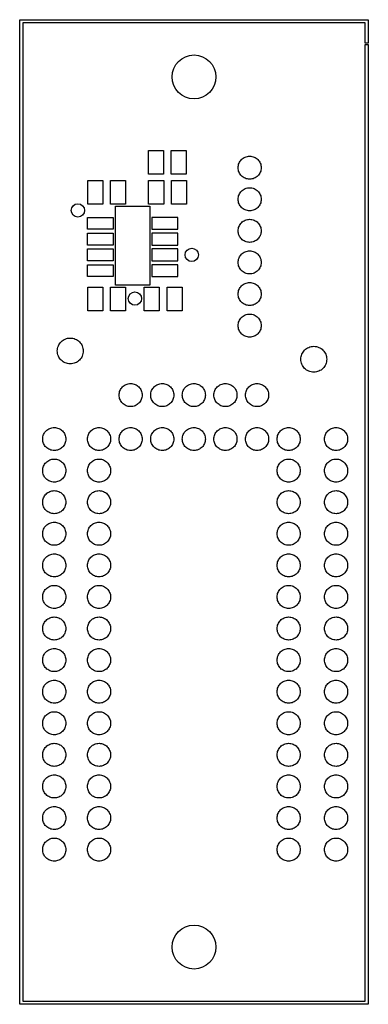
# Model space of a CAD drawing. Header units: inches. Extents: x 0.01 to 1.11, y 0.01 to 3.13.
import ezdxf

# ---------------------------------------------------------------- set-up
doc = ezdxf.new("R2010")
doc.units = ezdxf.units.IN
doc.header["$MEASUREMENT"] = 0
doc.linetypes.add('ACAD_ISO02W100', pattern=[15, 12, -3])
doc.layers.add('TOPSMK', color=41, linetype='Continuous')

msp = doc.modelspace()

# ---------------------------------------------------------------- linework, layer by layer
at = {"layer": 'TOPSMK', "linetype": 'Continuous', "lineweight": -3}
for points in [[(1.113, 0.01), (0.01, 0.01), (0.01, 3.1275), (1.113, 3.1275), (1.113, 3.0534), (1.103, 3.0534), (1.103, 3.1175), (0.02, 3.1175), (0.02, 0.02), (1.103, 0.02), (1.103, 3.0484), (1.113, 3.0484)], [(0.313, 2.5366), (0.4213, 2.5366), (0.4213, 2.287), (0.313, 2.287)]]:
    msp.add_lwpolyline(points, close=True, dxfattribs=at)
at = {"layer": 'TOPSMK', "linetype": 'Continuous', "ltscale": 5}
for points in [[(0.4171, 2.6381), (0.4171, 2.7131), (0.4646, 2.7131), (0.4646, 2.6381)], [(0.5371, 2.6381), (0.4896, 2.6381), (0.4896, 2.7131), (0.5371, 2.7131)], [(0.2251, 2.5435), (0.2251, 2.6185), (0.2726, 2.6185), (0.2726, 2.5435)], [(0.3451, 2.5435), (0.2976, 2.5435), (0.2976, 2.6185), (0.3451, 2.6185)], [(0.418, 2.5435), (0.418, 2.6185), (0.4655, 2.6185), (0.4655, 2.5435)], [(0.538, 2.5435), (0.4905, 2.5435), (0.4905, 2.6185), (0.538, 2.6185)], [(0.306, 2.4515), (0.306, 2.4139), (0.2243, 2.4139), (0.2243, 2.4515)], [(0.4283, 2.4515), (0.4283, 2.4139), (0.51, 2.4139), (0.51, 2.4515)], [(0.306, 2.4015), (0.306, 2.3639), (0.2243, 2.3639), (0.2243, 2.4015)], [(0.4283, 2.4015), (0.4283, 2.3639), (0.51, 2.3639), (0.51, 2.4015)], [(0.306, 2.3515), (0.306, 2.3139), (0.2243, 2.3139), (0.2243, 2.3515)], [(0.4283, 2.3515), (0.4283, 2.3139), (0.51, 2.3139), (0.51, 2.3515)], [(0.2251, 2.206), (0.2251, 2.281), (0.2726, 2.281), (0.2726, 2.206)], [(0.3451, 2.206), (0.2976, 2.206), (0.2976, 2.281), (0.3451, 2.281)], [(0.4041, 2.206), (0.4041, 2.281), (0.4516, 2.281), (0.4516, 2.206)], [(0.5241, 2.206), (0.4766, 2.206), (0.4766, 2.281), (0.5241, 2.281)]]:
    msp.add_lwpolyline(points, close=True, dxfattribs=at)
at = {"layer": 'TOPSMK'}
for points in [[(0.306, 2.4639), (0.2243, 2.4639), (0.2243, 2.5015), (0.306, 2.5015)], [(0.4283, 2.4639), (0.51, 2.4639), (0.51, 2.5015), (0.4283, 2.5015)]]:
    msp.add_lwpolyline(points, close=True, dxfattribs=at)
at = {"layer": 'TOPSMK', "linetype": 'Continuous', "ltscale": 5}
for centre in [(0.5615, 2.9463), (0.5615, 0.1912)]:
    msp.add_circle(centre, 0.0695, dxfattribs=at)
at = {"layer": 'TOPSMK', "linetype": 'ACAD_ISO02W100'}
for centre in [(0.7376, 2.6589), (0.7376, 2.5589), (0.7376, 2.4589), (0.7376, 2.3589), (0.7376, 2.2589), (0.7376, 2.1589), (0.361, 1.939), (0.461, 1.939), (0.561, 1.939), (0.661, 1.939), (0.761, 1.939), (0.1192, 1.7998), (0.261, 1.7998), (0.361, 1.7998), (0.461, 1.7998), (0.561, 1.7998), (0.661, 1.7998), (0.761, 1.7998), (0.861, 1.7998), (1.011, 1.7998), (0.1192, 1.6998), (0.261, 1.6998), (0.861, 1.6998), (1.011, 1.6998), (0.1192, 1.5998), (0.261, 1.5998), (0.861, 1.5998), (1.011, 1.5998), (0.1192, 1.4998), (0.261, 1.4998), (0.861, 1.4998), (1.011, 1.4998), (0.1192, 1.3998), (0.261, 1.3998), (0.861, 1.3998), (1.011, 1.3998), (0.1192, 1.2998), (0.261, 1.2998), (0.861, 1.2998), (1.011, 1.2998), (0.1192, 1.1998), (0.261, 1.1998), (0.861, 1.1998), (1.011, 1.1998), (0.1192, 1.0998), (0.261, 1.0998), (0.861, 1.0998), (1.011, 1.0998), (0.1192, 0.9998), (0.261, 0.9998), (0.861, 0.9998), (1.011, 0.9998), (0.1192, 0.8998), (0.261, 0.8998), (0.861, 0.8998), (1.011, 0.8998), (0.1192, 0.7998), (0.261, 0.7998), (0.861, 0.7998), (1.011, 0.7998), (0.1192, 0.6998), (0.261, 0.6998), (0.861, 0.6998), (1.011, 0.6998), (0.1192, 0.5998), (0.261, 0.5998), (0.861, 0.5998), (1.011, 0.5998), (0.1192, 0.4998), (0.261, 0.4998), (0.861, 0.4998), (1.011, 0.4998)]:
    msp.add_circle(centre, 0.0365, dxfattribs=at)
at = {"layer": 'TOPSMK'}
for centre in [(0.1941, 2.5237), (0.5543, 2.3827), (0.3746, 2.2443)]:
    msp.add_circle(centre, 0.021, dxfattribs=at)
at = {"layer": 'TOPSMK', "linetype": 'ACAD_ISO02W100', "lineweight": 25}
for centre in [(0.17, 2.0786), (0.9404, 2.0523)]:
    msp.add_circle(centre, 0.041, dxfattribs=at)

doc.saveas('drawing.dxf')
